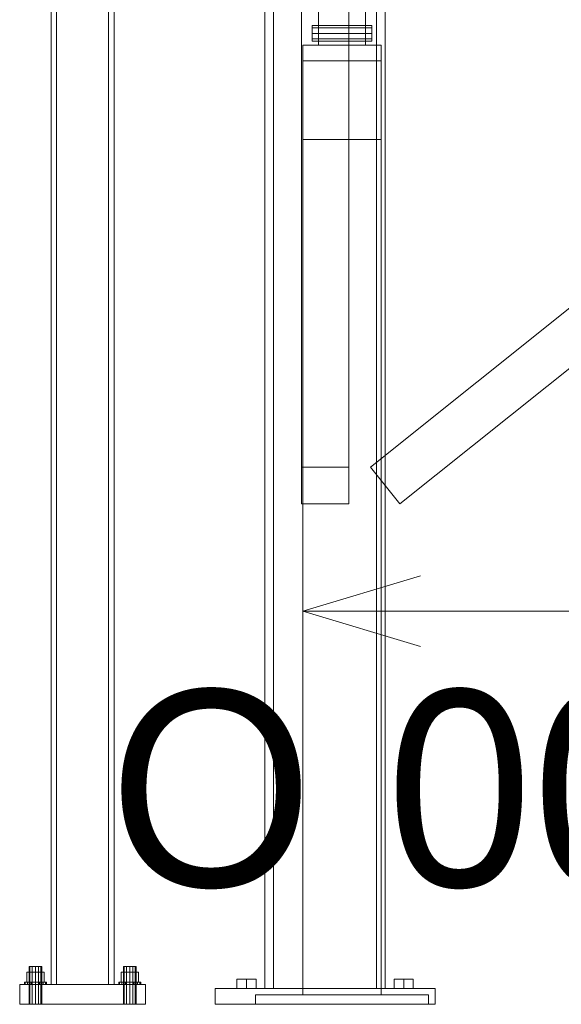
# Model space of a CAD drawing. Header units: millimetres. Extents: x -2233 to 65662, y -50530 to 6847.
# Tile 2 of 256: x -2210 to -1521, y -36000 to -34748. Entities that reach past the tile are written whole.
import ezdxf

# ---------------------------------------------------------------- set-up
doc = ezdxf.new("R2010")
doc.units = ezdxf.units.MM
for name, color, linetype, lineweight in [('COTAS_O', 1, 'Continuous', 0), ('frontal_C02', 7, 'Continuous', 0), ('frontal_dosificador', 7, 'Continuous', 0), ('frontal_tolva', 7, 'Continuous', 0)]:
    doc.layers.add(name, color=color, linetype=linetype, lineweight=lineweight)
doc.dimstyles.new('R19_100', dxfattribs={"dimtxt": 250, "dimasz": 150, "dimexe": 150, "dimexo": 80, "dimgap": 100, "dimtad": 1, "dimtih": 1, "dimtoh": 1, "dimdsep": 46, "dimcen": 0.09, "dimadec": 0, "dimazin": 0, "dimtfac": 1, "dimtdec": 4, "dimtofl": 0, "dimtmove": 0, "dimatfit": 3, "dimfxl": 1, "dimtolj": 1, "dimtzin": 0, "dimarcsym": 0})

# ---------------------------------------------------------------- blocks, each defined once
blk = doc.blocks.new('DIM_R32_41')
at = {"layer": 'COTAS_O'}
for p, q in [((-1850, -34800), (-1850, -35500)), ((-150, -34800), (-150, -35500)), ((-1850, -35500), (-1700, -35455)), ((-150, -35500), (-300, -35455)), ((-150, -35500), (-1850, -35500)), ((-1850, -35500), (-1700, -35545)), ((-150, -35500), (-300, -35545))]:
    blk.add_line(p, q, dxfattribs=at)
blk.add_text('1700 O', height=250, rotation=180, dxfattribs=at).set_placement((-1000, -35600))

msp = doc.modelspace()

# ---------------------------------------------------------------- linework, layer by layer
at = {"layer": 'frontal_C02'}
for p, q in [((-2170, -35975), (-2170, -33187.613)), ((-2163, -35975), (-2163, -33187.613)), ((-2097, -35975), (-2097, -33187.613)), ((-2090, -35975), (-2090, -33187.613)), ((-2196.928, -35952), (-2198, -35952)), ((-2198, -36000), (-2198, -35952)), ((-2194, -35952), (-2196.928, -35952)), ((-2196.928, -36000), (-2196.928, -35952)), ((-2190, -35952), (-2194, -35952)), ((-2194, -36000), (-2194, -35952)), ((-2190, -35952), (-2186, -35952)), ((-2190, -35952), (-2190, -36000)), ((-2186, -35952), (-2183.072, -35952)), ((-2186, -36000), (-2186, -35952)), ((-2183.072, -35952), (-2182, -35952)), ((-2183.072, -36000), (-2183.072, -35952)), ((-2182, -36000), (-2182, -35952)), ((-2076.928, -35952), (-2078, -35952)), ((-2078, -36000), (-2078, -35952)), ((-2074, -35952), (-2076.928, -35952)), ((-2076.928, -36000), (-2076.928, -35952)), ((-2070, -35952), (-2074, -35952)), ((-2074, -36000), (-2074, -35952)), ((-2070, -35952), (-2066, -35952)), ((-2070, -35952), (-2070, -36000)), ((-2066, -35952), (-2063.072, -35952)), ((-2066, -36000), (-2066, -35952)), ((-2063.072, -35952), (-2062, -35952)), ((-2063.072, -36000), (-2063.072, -35952)), ((-2062, -36000), (-2062, -35952)), ((-2190, -35959.2), (-2201.085, -35959.2)), ((-2201.085, -35972), (-2201.085, -35959.2)), ((-2190, -35959.2), (-2178.915, -35959.2)), ((-2190, -35959.2), (-2190, -35972)), ((-2178.915, -35972), (-2178.915, -35959.2)), ((-2070, -35959.2), (-2081.085, -35959.2)), ((-2081.085, -35972), (-2081.085, -35959.2)), ((-2070, -35959.2), (-2058.915, -35959.2)), ((-2070, -35959.2), (-2070, -35972)), ((-2058.915, -35972), (-2058.915, -35959.2)), ((-2210, -35975), (-2050, -35975)), ((-2210, -36000), (-2210, -35975)), ((-2202.934, -35972), (-2204, -35972)), ((-2204, -35975), (-2204, -35972)), ((-2202.934, -35975), (-2204, -35975)), ((-2199.899, -35972), (-2202.934, -35972)), ((-2202.934, -35975), (-2202.934, -35972)), ((-2199.899, -35975), (-2202.934, -35975)), ((-2201.085, -35972), (-2190, -35972)), ((-2195.358, -35972), (-2199.899, -35972)), ((-2199.899, -35975), (-2199.899, -35972)), ((-2195.358, -35975), (-2199.899, -35975)), ((-2190, -35972), (-2195.358, -35972)), ((-2195.358, -35975), (-2195.358, -35972)), ((-2195.358, -35975), (-2190, -35975)), ((-2190, -35972), (-2184.642, -35972)), ((-2190, -35972), (-2190, -35975)), ((-2190, -35972), (-2178.915, -35972)), ((-2190, -35975), (-2184.642, -35975)), ((-2184.642, -35972), (-2180.101, -35972)), ((-2184.642, -35975), (-2184.642, -35972)), ((-2184.642, -35975), (-2180.101, -35975)), ((-2180.101, -35972), (-2177.066, -35972)), ((-2180.101, -35975), (-2180.101, -35972)), ((-2180.101, -35975), (-2177.066, -35975)), ((-2177.066, -35972), (-2176, -35972)), ((-2177.066, -35975), (-2177.066, -35972)), ((-2177.066, -35975), (-2176, -35975)), ((-2176, -35975), (-2176, -35972)), ((-2170, -35975), (-2163, -35975)), ((-2163, -35975), (-2097, -35975)), ((-2097, -35975), (-2090, -35975)), ((-2082.934, -35972), (-2084, -35972)), ((-2084, -35975), (-2084, -35972)), ((-2082.934, -35975), (-2084, -35975)), ((-2079.899, -35972), (-2082.934, -35972)), ((-2082.934, -35975), (-2082.934, -35972)), ((-2079.899, -35975), (-2082.934, -35975)), ((-2081.085, -35972), (-2070, -35972)), ((-2075.358, -35972), (-2079.899, -35972)), ((-2079.899, -35975), (-2079.899, -35972)), ((-2075.358, -35975), (-2079.899, -35975)), ((-2070, -35972), (-2075.358, -35972)), ((-2075.358, -35975), (-2075.358, -35972)), ((-2075.358, -35975), (-2070, -35975)), ((-2070, -35972), (-2064.642, -35972)), ((-2070, -35972), (-2070, -35975)), ((-2070, -35972), (-2058.915, -35972)), ((-2070, -35975), (-2064.642, -35975)), ((-2064.642, -35972), (-2060.101, -35972)), ((-2064.642, -35975), (-2064.642, -35972)), ((-2064.642, -35975), (-2060.101, -35975)), ((-2060.101, -35972), (-2057.066, -35972)), ((-2060.101, -35975), (-2060.101, -35972)), ((-2060.101, -35975), (-2057.066, -35975)), ((-2057.066, -35972), (-2056, -35972)), ((-2057.066, -35975), (-2057.066, -35972)), ((-2057.066, -35975), (-2056, -35975)), ((-2056, -35975), (-2056, -35972)), ((-2050, -36000), (-2050, -35975)), ((-2210, -36000), (-2050, -36000)), ((-2196.928, -36000), (-2198, -36000)), ((-2194, -36000), (-2196.928, -36000)), ((-2194, -36000), (-2190, -36000)), ((-2190, -36000), (-2186, -36000)), ((-2186, -36000), (-2183.072, -36000)), ((-2183.072, -36000), (-2182, -36000)), ((-2076.928, -36000), (-2078, -36000)), ((-2074, -36000), (-2076.928, -36000)), ((-2074, -36000), (-2070, -36000)), ((-2070, -36000), (-2066, -36000)), ((-2066, -36000), (-2063.072, -36000)), ((-2063.072, -36000), (-2062, -36000))]:
    msp.add_line(p, q, dxfattribs=at)
at = {"layer": 'frontal_dosificador'}
for p, q in [((-1830, -34780), (-1830, -32240)), ((-1770, -34780), (-1770, -32240)), ((-1838, -34757.929), (-1838, -34755)), ((-1762, -34755), (-1838, -34755)), ((-1762, -34757.929), (-1762, -34755)), ((-1838, -34765), (-1838, -34757.929)), ((-1762, -34757.929), (-1838, -34757.929)), ((-1838, -34765), (-1838, -34772.071)), ((-1838, -34765), (-1762, -34765)), ((-1762, -34765), (-1762, -34757.929)), ((-1762, -34772.071), (-1762, -34765)), ((-1750, -34780), (-1850, -34780)), ((-1850, -34800), (-1850, -34780)), ((-1838, -34772.071), (-1838, -34775)), ((-1762, -34772.071), (-1838, -34772.071)), ((-1762, -34775), (-1838, -34775)), ((-1770, -34780), (-1830, -34780)), ((-1762, -34772.071), (-1762, -34775)), ((-1750, -34800), (-1750, -34780)), ((-1750, -34800), (-1850, -34800)), ((-1850, -35988), (-1850, -34800)), ((-1850, -34900), (-1850, -34800)), ((-1750, -35988), (-1750, -34800)), ((-1750, -34900), (-1750, -34800)), ((-1750, -34900), (-1850, -34900)), ((-1690, -35988), (-1910, -35988)), ((-1910, -36000), (-1910, -35988)), ((-1750, -35988), (-1850, -35988)), ((-1690, -36000), (-1690, -35988)), ((-1690, -36000), (-1910, -36000))]:
    msp.add_line(p, q, dxfattribs=at)
at = {"layer": 'frontal_tolva'}
for p, q in [((-1898, -35980), (-1898, -32700)), ((-1887, -35980), (-1887, -32700)), ((-1756, -35980), (-1756, -32700)), ((-1745, -35980), (-1745, -32700)), ((-1851.5, -35316.567), (-1851.5, -34479.567)), ((-1791.5, -34479.567), (-1791.5, -35316.567)), ((-1763.733, -35316.567), (-716.733, -34479.567)), ((-1851.5, -34526.433), (-1851.5, -35363.433)), ((-1791.5, -35363.433), (-1791.5, -34526.433)), ((-1726.267, -35363.433), (-679.267, -34526.433)), ((-1791.5, -35316.567), (-1851.5, -35316.567)), ((-1851.5, -35316.567), (-1851.5, -35363.433)), ((-1791.5, -35363.433), (-1791.5, -35316.567)), ((-1763.733, -35316.567), (-1726.267, -35363.433)), ((-1851.5, -35363.433), (-1791.5, -35363.433)), ((-1921.5, -35968), (-1933.624, -35968)), ((-1933.624, -35980), (-1933.624, -35968)), ((-1921.5, -35968), (-1909.376, -35968)), ((-1921.5, -35968), (-1921.5, -35980)), ((-1909.376, -35980), (-1909.376, -35968)), ((-1721.5, -35968), (-1733.624, -35968)), ((-1733.624, -35980), (-1733.624, -35968)), ((-1721.5, -35968), (-1709.376, -35968)), ((-1721.5, -35968), (-1721.5, -35980)), ((-1709.376, -35980), (-1709.376, -35968)), ((-1961.5, -35980), (-1681.5, -35980)), ((-1961.5, -36000), (-1961.5, -35980)), ((-1933.624, -35980), (-1921.5, -35980)), ((-1921.5, -35980), (-1909.376, -35980)), ((-1887, -35980), (-1898, -35980)), ((-1756, -35980), (-1887, -35980)), ((-1745, -35980), (-1756, -35980)), ((-1733.624, -35980), (-1721.5, -35980)), ((-1721.5, -35980), (-1709.376, -35980)), ((-1681.5, -36000), (-1681.5, -35980)), ((-1961.5, -36000), (-1681.5, -36000))]:
    msp.add_line(p, q, dxfattribs=at)

# ---------------------------------------------------------------- dimensions: what is measured, and where the dimension line sits
at = {"layer": 'COTAS_O'}
dim = msp.add_aligned_dim(p1=(-150, -34800), p2=(-1850, -34800), distance=700, text='<> O', dimstyle='R19_100', dxfattribs=at)
dim.commit()
dim.dimension.update_dxf_attribs({"geometry": 'DIM_R32_41', "text_midpoint": (-1000, -35500)})

doc.saveas('drawing.dxf')
